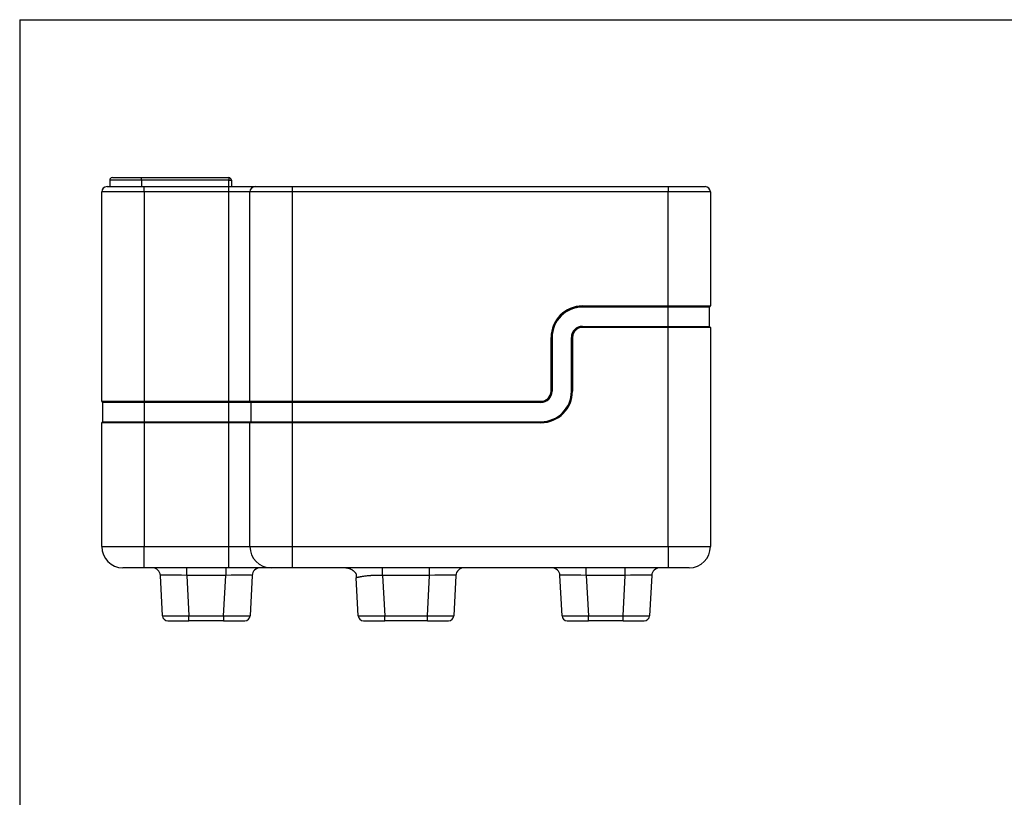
# Model space of a CAD drawing. Header units: millimetres. Extents: x 500 to 14350, y 500 to 12882.
# Tile 4 of 7: x 500 to 5151, y 6329 to 10000. Entities that reach past the tile are written whole.
import ezdxf

# ---------------------------------------------------------------- set-up
doc = ezdxf.new("R2010")
doc.units = ezdxf.units.MM
doc.header["$LTSCALE"] = 50
doc.layers.add('FORMAT', color=7, linetype='Continuous')

msp = doc.modelspace()

# ---------------------------------------------------------------- linework, layer by layer
at = {"color": 7, "linetype": 'Continuous', "lineweight": 25}
for p, q in [((912.519, 9212.087), (1087.519, 9212.087)), ((1075.237, 9242.087), (925.237, 9242.087)), ((925.237, 9242.087), (925.237, 9212.087)), ((937.737, 9254.587), (1075.237, 9254.587)), ((1075.237, 9254.587), (1487.737, 9254.587)), ((1075.237, 9242.087), (1075.237, 9254.587)), ((1487.737, 9242.087), (1075.237, 9242.087)), ((1075.237, 9242.087), (1075.237, 9212.087)), ((1087.519, 9187.087), (1087.519, 9212.087)), ((1087.519, 9212.087), (1487.519, 9212.087)), ((1487.519, 9187.087), (1487.519, 9212.087)), ((1487.519, 9212.087), (1612.519, 9212.087)), ((1487.737, 9254.587), (1487.737, 9242.087)), ((1487.737, 9212.087), (1487.737, 9242.087)), ((1487.737, 9242.087), (1500.237, 9242.087)), ((1500.237, 9242.087), (1500.237, 9212.087)), ((1612.519, 9212.087), (1787.519, 9212.087)), ((1787.519, 9212.087), (3562.519, 9212.087)), ((1787.519, 9212.087), (1787.519, 9187.087)), ((3562.519, 9212.087), (3737.519, 9212.087)), ((3562.519, 9212.087), (3562.519, 9187.087)), ((1087.519, 9187.087), (887.519, 9187.087)), ((887.519, 8198.337), (887.519, 9187.087)), ((1487.519, 9187.087), (1087.519, 9187.087)), ((1087.519, 9187.087), (1087.519, 8198.337)), ((1587.519, 9187.087), (1487.519, 9187.087)), ((1487.519, 8198.337), (1487.519, 9187.087)), ((1787.519, 9187.087), (1587.519, 9187.087)), ((1587.519, 8198.337), (1587.519, 9187.087)), ((3562.519, 9187.087), (1787.519, 9187.087)), ((1787.519, 9187.087), (1787.519, 8198.337)), ((3762.519, 9187.087), (3562.519, 9187.087)), ((3562.519, 8648.337), (3562.519, 9187.087)), ((3762.519, 9187.087), (3762.519, 8648.337)), ((3158.769, 8648.337), (3562.519, 8648.337)), ((3158.769, 8648.337), (3158.769, 8645.837)), ((3562.519, 8645.837), (3158.769, 8645.837)), ((3158.769, 8645.837), (3158.769, 8643.337)), ((3562.519, 8643.337), (3158.769, 8643.337)), ((3562.519, 8648.337), (3762.519, 8648.337)), ((3562.519, 8648.337), (3562.519, 8645.837)), ((3760.019, 8645.837), (3562.519, 8645.837)), ((3562.519, 8645.837), (3562.519, 8643.337)), ((3757.019, 8643.337), (3562.519, 8643.337)), ((3562.519, 8552.087), (3562.519, 8643.337)), ((3757.019, 8643.337), (3757.019, 8552.087)), ((3158.769, 8552.087), (3562.519, 8552.087)), ((3158.769, 8552.087), (3158.769, 8549.587)), ((3158.769, 8549.587), (3562.519, 8549.587)), ((3158.769, 8549.587), (3158.769, 8547.087)), ((3562.519, 8547.087), (3158.769, 8547.087)), ((3562.519, 8552.087), (3562.519, 8549.587)), ((3562.519, 8552.087), (3757.019, 8552.087)), ((3562.519, 8549.587), (3562.519, 8547.087)), ((3562.519, 8549.587), (3760.019, 8549.587)), ((3562.519, 7512.087), (3562.519, 8547.087)), ((3762.519, 8547.087), (3562.519, 8547.087)), ((3762.519, 8547.087), (3762.519, 7512.087)), ((3010.019, 8245.837), (3010.019, 8499.587)), ((3010.019, 8499.587), (3012.519, 8499.587)), ((3012.519, 8499.587), (3012.519, 8245.837)), ((3012.519, 8499.587), (3015.019, 8499.587)), ((3015.019, 8499.587), (3015.019, 8245.837)), ((3106.269, 8499.587), (3108.769, 8499.587)), ((3106.269, 8245.837), (3106.269, 8499.587)), ((3108.769, 8499.587), (3111.269, 8499.587)), ((3108.769, 8245.837), (3108.769, 8499.587)), ((3111.269, 8499.587), (3111.269, 8245.837)), ((3010.019, 8245.837), (3012.519, 8245.837)), ((3012.519, 8245.837), (3015.019, 8245.837)), ((3106.269, 8245.837), (3108.769, 8245.837)), ((3108.769, 8245.837), (3111.269, 8245.837)), ((887.519, 8198.337), (1087.519, 8198.337)), ((1087.519, 8195.837), (890.019, 8195.837)), ((1087.519, 8193.337), (893.019, 8193.337)), ((893.019, 8102.087), (893.019, 8193.337)), ((1087.519, 8198.337), (1487.519, 8198.337)), ((1087.519, 8195.837), (1087.519, 8198.337)), ((1487.519, 8195.837), (1087.519, 8195.837)), ((1087.519, 8193.337), (1087.519, 8195.837)), ((1487.519, 8193.337), (1087.519, 8193.337)), ((1087.519, 8193.337), (1087.519, 8102.087)), ((1487.519, 8195.837), (1487.519, 8198.337)), ((1487.519, 8198.337), (1587.519, 8198.337)), ((1590.019, 8195.837), (1487.519, 8195.837)), ((1487.519, 8193.337), (1487.519, 8195.837)), ((1593.019, 8193.337), (1487.519, 8193.337)), ((1487.519, 8102.087), (1487.519, 8193.337)), ((1587.519, 8198.337), (1787.519, 8198.337)), ((1787.519, 8195.837), (1590.019, 8195.837)), ((1787.519, 8193.337), (1593.019, 8193.337)), ((1593.019, 8102.087), (1593.019, 8193.337)), ((1787.519, 8198.337), (2962.519, 8198.337)), ((1787.519, 8198.337), (1787.519, 8195.837)), ((2962.519, 8195.837), (1787.519, 8195.837)), ((1787.519, 8195.837), (1787.519, 8193.337)), ((2962.519, 8193.337), (1787.519, 8193.337)), ((1787.519, 8193.337), (1787.519, 8102.087)), ((2962.519, 8198.337), (2962.519, 8195.837)), ((2962.519, 8195.837), (2962.519, 8193.337)), ((1087.519, 8097.087), (887.519, 8097.087)), ((887.519, 7512.087), (887.519, 8097.087)), ((890.019, 8099.587), (1087.519, 8099.587)), ((893.019, 8102.087), (1087.519, 8102.087)), ((1087.519, 8102.087), (1487.519, 8102.087)), ((1087.519, 8102.087), (1087.519, 8099.587)), ((1087.519, 8099.587), (1087.519, 8097.087)), ((1087.519, 8099.587), (1487.519, 8099.587)), ((1087.519, 8097.087), (1087.519, 7512.087)), ((1487.519, 8097.087), (1087.519, 8097.087)), ((1487.519, 8102.087), (1593.019, 8102.087)), ((1487.519, 8102.087), (1487.519, 8099.587)), ((1487.519, 8099.587), (1487.519, 8097.087)), ((1487.519, 8099.587), (1590.019, 8099.587)), ((1587.519, 8097.087), (1487.519, 8097.087)), ((1487.519, 7512.087), (1487.519, 8097.087)), ((1787.519, 8097.087), (1587.519, 8097.087)), ((1587.519, 7512.087), (1587.519, 8097.087)), ((1590.019, 8099.587), (1787.519, 8099.587)), ((1593.019, 8102.087), (1787.519, 8102.087)), ((1787.519, 8102.087), (2962.519, 8102.087)), ((1787.519, 8102.087), (1787.519, 8099.587)), ((1787.519, 8099.587), (2962.519, 8099.587)), ((1787.519, 8099.587), (1787.519, 8097.087)), ((1787.519, 8097.087), (1787.519, 7512.087)), ((2962.519, 8097.087), (1787.519, 8097.087)), ((2962.519, 8102.087), (2962.519, 8099.587)), ((2962.519, 8099.587), (2962.519, 8097.087)), ((887.519, 7512.087), (1087.519, 7512.087)), ((1087.519, 7412.087), (1087.519, 7512.087)), ((1087.519, 7512.087), (1487.519, 7512.087)), ((1487.519, 7412.087), (1487.519, 7512.087)), ((1487.519, 7512.087), (1587.519, 7512.087)), ((1587.519, 7512.087), (1787.519, 7512.087)), ((1787.519, 7512.087), (3562.519, 7512.087)), ((1787.519, 7512.087), (1787.519, 7412.087)), ((3562.519, 7512.087), (3762.519, 7512.087)), ((3562.519, 7512.087), (3562.519, 7412.087)), ((1087.519, 7412.087), (987.519, 7412.087)), ((1487.519, 7412.087), (1087.519, 7412.087)), ((1289.21, 7376.55), (1289.21, 7412.087)), ((1473.328, 7412.087), (1473.328, 7376.55)), ((1687.519, 7412.087), (1487.519, 7412.087)), ((1787.519, 7412.087), (1687.519, 7412.087)), ((3562.519, 7412.087), (1787.519, 7412.087)), ((2040.071, 7412.087), (2048.909, 7411.246)), ((2435.828, 7376.55), (2435.828, 7412.087)), ((3176.71, 7376.55), (3176.71, 7412.087)), ((3360.828, 7376.55), (3360.828, 7412.087)), ((3662.519, 7412.087), (3562.519, 7412.087)), ((1174.379, 7185.779), (1164.381, 7376.55)), ((1473.328, 7376.55), (1289.21, 7376.55)), ((1289.21, 7376.55), (1299.208, 7185.779)), ((1463.33, 7185.779), (1473.328, 7376.55)), ((1598.157, 7376.55), (1588.159, 7185.779)), ((2089.347, 7369.122), (2090.002, 7364.704)), ((2099.379, 7185.779), (2090.002, 7364.704)), ((2435.828, 7376.55), (2214.21, 7376.55)), ((2214.21, 7376.55), (2224.208, 7185.779)), ((2425.83, 7185.779), (2435.828, 7376.55)), ((2560.657, 7376.55), (2550.659, 7185.779)), ((3061.879, 7185.779), (3051.881, 7376.55)), ((3360.828, 7376.55), (3176.71, 7376.55)), ((3176.71, 7376.55), (3186.708, 7185.779)), ((3350.83, 7185.779), (3360.828, 7376.55)), ((3485.657, 7376.55), (3475.659, 7185.779)), ((1299.208, 7185.779), (1463.33, 7185.779)), ((1299.208, 7162.087), (1299.208, 7185.779)), ((1463.33, 7185.779), (1463.33, 7162.087)), ((2224.208, 7185.779), (2425.83, 7185.779)), ((2224.208, 7162.087), (2224.208, 7185.779)), ((2425.83, 7162.087), (2425.83, 7185.779)), ((3186.708, 7185.779), (3350.83, 7185.779)), ((3186.708, 7162.087), (3186.708, 7185.779)), ((3350.83, 7162.087), (3350.83, 7185.779)), ((1199.345, 7162.087), (1299.208, 7162.087)), ((1463.33, 7162.087), (1299.208, 7162.087)), ((1463.33, 7162.087), (1563.193, 7162.087)), ((2124.345, 7162.087), (2224.208, 7162.087)), ((2425.83, 7162.087), (2224.208, 7162.087)), ((2425.83, 7162.087), (2525.693, 7162.087)), ((3086.845, 7162.087), (3186.708, 7162.087)), ((3350.83, 7162.087), (3186.708, 7162.087)), ((3350.83, 7162.087), (3450.693, 7162.087))]:
    msp.add_line(p, q, dxfattribs=at)
for centre, radius, start, end in [((912.519, 9187.087), 25, 90, 180), ((937.737, 9242.087), 12.5, 90, 180), ((1487.737, 9242.087), 12.5, 0, 90), ((1612.519, 9187.087), 25, 90, 180), ((3737.519, 9187.087), 25, 0, 90), ((3158.769, 8499.587), 148.75, 90, 180), ((3158.769, 8499.587), 146.25, 90, 180), ((3158.769, 8499.587), 143.75, 90, 180), ((3759.519, 8643.337), 2.5, 90, 180), ((3760.019, 8648.337), 2.5, 270, 0), ((3158.769, 8499.587), 52.5, 90, 180), ((3158.769, 8499.587), 50, 90, 180), ((3158.769, 8499.587), 47.5, 90, 180), ((3759.519, 8552.087), 2.5, 180, 270), ((3760.019, 8547.087), 2.5, 0, 90), ((2962.519, 8245.837), 47.5, 270, 0), ((2962.519, 8245.837), 148.75, 270, 0), ((2962.519, 8245.837), 146.25, 270, 0), ((2962.519, 8245.837), 50, 270, 0), ((2962.519, 8245.837), 143.75, 270, 0), ((2962.519, 8245.837), 52.5, 270, 0), ((890.019, 8198.337), 2.5, 180, 270), ((890.519, 8193.337), 2.5, 0, 90), ((1590.019, 8198.337), 2.5, 180, 270), ((1590.519, 8193.337), 2.5, 0, 90), ((890.019, 8097.087), 2.5, 90, 180), ((890.519, 8102.087), 2.5, 270, 0), ((1590.019, 8097.087), 2.5, 90, 180), ((1590.519, 8102.087), 2.5, 270, 0), ((987.519, 7512.087), 100, 180, 270), ((1687.519, 7512.087), 100, 180, 270), ((3662.519, 7512.087), 100, 270, 0), ((1126.933, 7374.587), 37.5, 3, 90), ((1635.605, 7374.587), 37.5, 90, 177), ((2598.105, 7374.587), 37.5, 90, 177), ((3014.433, 7374.587), 37.5, 3, 90), ((3523.105, 7374.587), 37.5, 90, 177), ((1199.345, 7187.087), 25, 183, 270), ((1563.193, 7187.087), 25, 270, 357), ((2124.345, 7187.087), 25, 183, 270), ((2525.693, 7187.087), 25, 270, 357), ((3086.845, 7187.087), 25, 183, 270), ((3450.693, 7187.087), 25, 270, 357)]:
    msp.add_arc(centre, radius, start, end, dxfattribs=at)
for centre, major_axis, ratio, start_param, end_param in [((1289.656, 7374.587), (125.274, -1.965), 0.01560687, 1.57459894, 3.14265621), ((1472.882, 7374.587), (125.274, 1.965), 0.01560687, 6.28212175, 7.85017902), ((2435.382, 7374.587), (125.274, 1.965), 0.01560687, 6.28212175, 7.85017902), ((3177.156, 7374.587), (125.274, -1.965), 0.01560687, 1.57459894, 3.14265621), ((3360.382, 7374.587), (125.274, 1.965), 0.01560687, 6.28212175, 7.85017902), ((1299.482, 7187.087), (125.103, 1.308), 0.01043454, 3.14203018, 4.71008745), ((1463.056, 7187.087), (125.103, -1.308), 0.01043454, 4.71469051, 6.28274778), ((2224.482, 7187.087), (125.103, 1.308), 0.01043454, 3.14203018, 4.71008745), ((2425.556, 7187.087), (125.103, -1.308), 0.01043454, 4.71469051, 6.28274778), ((3186.982, 7187.087), (125.103, 1.308), 0.01043454, 3.14203018, 4.71008745), ((3350.556, 7187.087), (125.103, -1.308), 0.01043454, 4.71469051, 6.28274778)]:
    msp.add_ellipse(centre, major_axis=major_axis, ratio=ratio, start_param=start_param, end_param=end_param, dxfattribs=at)
for points, knots in [([(2048.91, 7411.3), (2050.402, 7411.002), (2053.16, 7410.45), (2057.879, 7409.018), (2062.349, 7407.248), (2066.505, 7405.15), (2070.286, 7402.777), (2073.619, 7400.143), (2076.839, 7397.224), (2079.863, 7394.278), (2082.817, 7391.226), (2085.024, 7389.085), (2086.865, 7387), (2088.026, 7385.394), (2088.975, 7383.702), (2089.658, 7381.97), (2090.063, 7380.294), (2090.329, 7377.866), (2090.129, 7375.511), (2089.783, 7373.104), (2089.467, 7370.919), (2089.541, 7369.722), (2089.583, 7369.057)], [0, 0, 0, 0, 0.08119666, 0.15023345, 0.2096024, 0.26145488, 0.30781741, 0.3507652, 0.39392273, 0.44259445, 0.49942924, 0.564271, 0.5921172, 0.61462137, 0.63372752, 0.65216055, 0.67278788, 0.69774026, 0.76548282, 0.82688794, 0.90393602, 1, 1, 1, 1]), ([(2214.21, 7376.55), (2214.21, 7378.698), (2214.21, 7380.912), (2214.21, 7385.368), (2214.21, 7387.611), (2214.21, 7391.994), (2214.21, 7394.135), (2214.21, 7398.174), (2214.21, 7400.073), (2214.21, 7403.505), (2214.21, 7405.039), (2214.21, 7407.664), (2214.21, 7408.754), (2214.21, 7410.468), (2214.21, 7411.092), (2214.21, 7411.901), (2214.21, 7412.087), (2214.21, 7412.087)], [0, 0, 0, 0, 0.125, 0.125, 0.25, 0.25, 0.375, 0.375, 0.5, 0.5, 0.625, 0.625, 0.75, 0.75, 0.875, 0.875, 1, 1, 1, 1]), ([(2214.21, 7376.55), (2213.616, 7376.559), (2212.429, 7376.577), (2210.649, 7376.598), (2208.872, 7376.615), (2207.098, 7376.627), (2205.328, 7376.636), (2203.561, 7376.64), (2201.799, 7376.64), (2200.042, 7376.635), (2198.289, 7376.626), (2196.542, 7376.613), (2194.8, 7376.596), (2193.065, 7376.575), (2191.335, 7376.549), (2189.613, 7376.519), (2187.897, 7376.485), (2186.188, 7376.447), (2184.487, 7376.404), (2182.794, 7376.357), (2181.109, 7376.307), (2179.432, 7376.252), (2177.765, 7376.193), (2176.106, 7376.129), (2174.457, 7376.062), (2172.817, 7375.99), (2171.188, 7375.915), (2169.569, 7375.835), (2167.96, 7375.751), (2166.362, 7375.663), (2164.776, 7375.571), (2163.2, 7375.475), (2160.429, 7375.297), (2156.478, 7375.018), (2151.407, 7374.611), (2146.393, 7374.158), (2140.2, 7373.535), (2132.808, 7372.678), (2125.069, 7371.64), (2117.667, 7370.511), (2111.653, 7369.497), (2106.894, 7368.63), (2103.794, 7368.036), (2101.785, 7367.632), (2100.31, 7367.326), (2099.059, 7367.069), (2097.798, 7366.804), (2096.631, 7366.554), (2095.559, 7366.32), (2094.581, 7366.1), (2093.699, 7365.896), (2092.912, 7365.706), (2092.219, 7365.531), (2091.62, 7365.371), (2091.116, 7365.224), (2090.705, 7365.092), (2090.387, 7364.974), (2090.163, 7364.87), (2090.025, 7364.779), (2090.01, 7364.729), (2090.002, 7364.704)], [0, 0, 0, 0, 0.009065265, 0.018119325, 0.027162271, 0.036194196, 0.045215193, 0.054225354, 0.063224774, 0.072213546, 0.081191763, 0.090159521, 0.099116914, 0.108064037, 0.117000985, 0.125927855, 0.134844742, 0.143751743, 0.152648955, 0.161536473, 0.170414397, 0.179282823, 0.188141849, 0.196991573, 0.205832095, 0.214663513, 0.223485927, 0.232299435, 0.241104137, 0.249900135, 0.258687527, 0.267466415, 0.2762369, 0.305324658, 0.334919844, 0.36502544, 0.395644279, 0.450115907, 0.50959073, 0.559425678, 0.621628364, 0.664880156, 0.698330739, 0.721978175, 0.735821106, 0.753810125, 0.771744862, 0.78962541, 0.807451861, 0.825224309, 0.842942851, 0.86060758, 0.878218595, 0.895775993, 0.913279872, 0.930730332, 0.948127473, 0.965471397, 0.982762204, 1, 1, 1, 1])]:
    msp.add_open_spline(points, degree=3, knots=knots, dxfattribs=at)
at = {"layer": 'FORMAT', "color": 7}
for q in [(14350, 10000), (500, 500)]:
    msp.add_line((500, 10000), q, dxfattribs=at)

doc.saveas('drawing.dxf')
